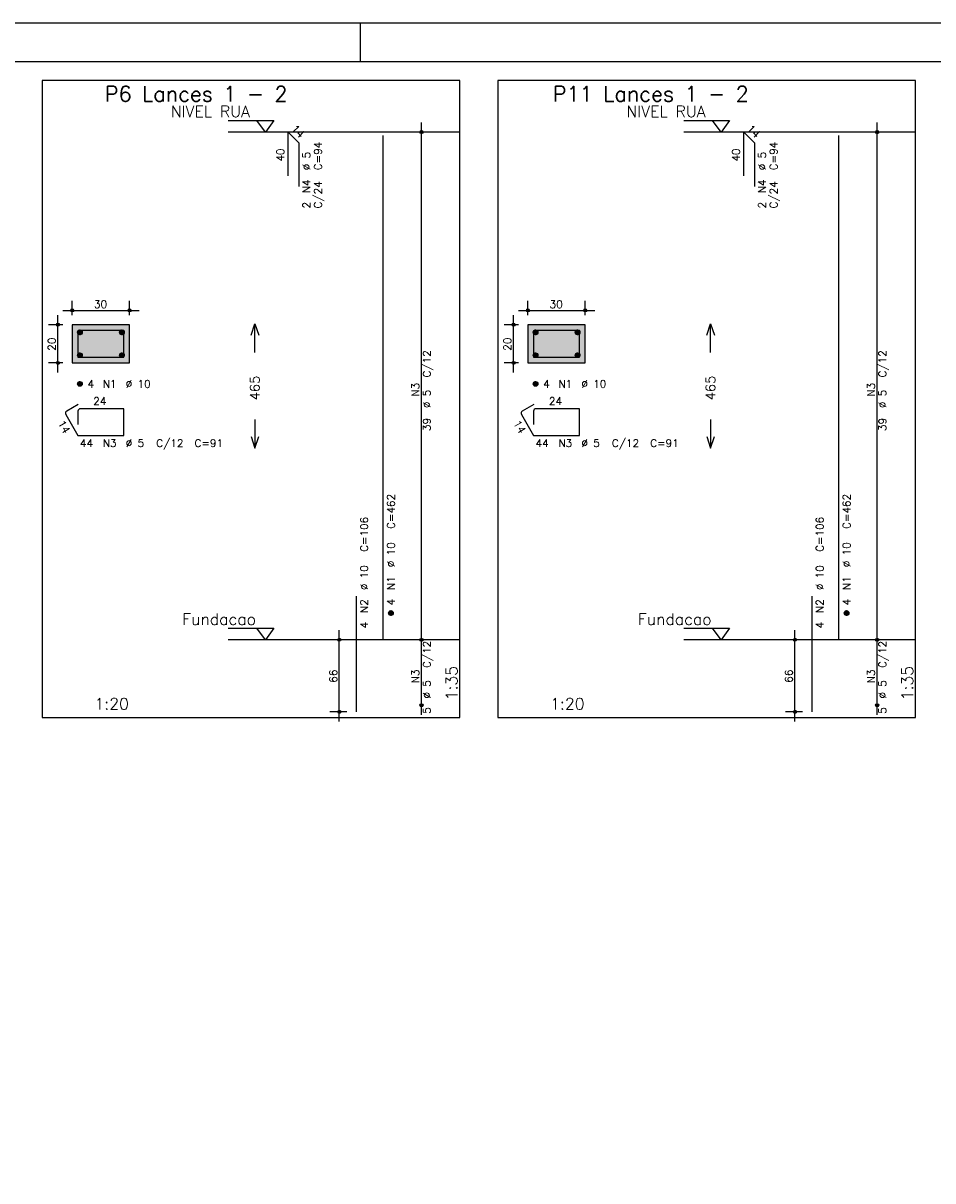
# Model space of a CAD drawing. Extents: x 0 to 84.1, y 0 to 59.4.
# Tile 5 of 6: x 38.3 to 62.1, y 29.1 to 59.4. Entities that reach past the tile are written whole.
import ezdxf

# ---------------------------------------------------------------- set-up
doc = ezdxf.new("R2010")
doc.units = 0
doc.header["$MEASUREMENT"] = 0
doc.linetypes.add('ESTILO_TQS_0002', pattern=[0.4, 0.1, -0.3])
for name, color, linetype in [('1', 1, 'CONTINUOUS'), ('2', 2, 'CONTINUOUS'), ('3', 3, 'CONTINUOUS'), ('4', 4, 'CONTINUOUS'), ('6', 6, 'CONTINUOUS'), ('7', 7, 'CONTINUOUS'), ('9', 9, 'CONTINUOUS')]:
    doc.layers.add(name, color=color, linetype=linetype)
doc.styles.get("Standard").update_dxf_attribs({"font": 'ROMANS.SHX'})

msp = doc.modelspace()

# ---------------------------------------------------------------- linework, layer by layer
at = {"layer": '1', "linetype": 'Continuous'}
for points in [[(38.775, 41.228286), (49.7, 41.228286), (49.7, 57.899714), (38.775, 57.899714), (38.775, 41.228286)], [(50.7, 41.228286), (61.625, 41.228286), (61.625, 57.899714), (50.7, 57.899714), (50.7, 41.228286)], [(43.64, 56.849714), (44.84, 56.849714), (44.615, 56.549714), (44.39, 56.849714)], [(55.565, 56.849714), (56.765, 56.849714), (56.54, 56.549714), (56.315, 56.849714)], [(49.7, 56.549714), (43.64, 56.549714)], [(61.625, 56.549714), (55.565, 56.549714)], [(43.64, 43.564), (44.84, 43.564), (44.615, 43.264), (44.39, 43.564)], [(55.565, 43.564), (56.765, 43.564), (56.54, 43.264), (56.315, 43.564)], [(49.7, 43.264), (43.64, 43.264)], [(61.625, 43.264), (55.565, 43.264)]]:
    msp.add_lwpolyline(points, dxfattribs=at)
at = {"layer": '1', "linetype": 'ESTILO_TQS_0002'}
for points in [[(39.56, 50.509357), (41.06, 50.509357), (41.06, 51.509357), (39.56, 51.509357), (39.56, 50.509357)], [(51.485, 50.509357), (52.985, 50.509357), (52.985, 51.509357), (51.485, 51.509357), (51.485, 50.509357)]]:
    msp.add_lwpolyline(points, dxfattribs=at)
at = {"layer": '2', "linetype": 'Continuous'}
for p, q in [((84.100006, 59.400002), (0, 59.400002)), ((47.100006, 58.400002), (47.100006, 59.400002)), ((48.7, 43.014), (48.7, 56.799714)), ((60.625, 43.014), (60.625, 56.799714)), ((48.7, 56.549714), (48.7, 56.549714)), ((60.625, 56.549714), (60.625, 56.549714)), ((39.56, 51.759357), (39.56, 52.134357)), ((41.06, 51.759357), (41.06, 52.134357)), ((51.485, 51.759357), (51.485, 52.134357)), ((52.985, 51.759357), (52.985, 52.134357)), ((39.31, 51.884357), (41.31, 51.884357)), ((51.235, 51.884357), (53.235, 51.884357)), ((39.31, 51.509357), (38.935, 51.509357)), ((39.185, 50.259357), (39.185, 51.759357)), ((39.56, 51.509357), (39.56, 51.509357)), ((39.56, 51.509357), (39.56, 51.509357)), ((41.06, 51.509357), (41.06, 51.509357)), ((51.235, 51.509357), (50.86, 51.509357)), ((51.11, 50.259357), (51.11, 51.759357)), ((51.485, 51.509357), (51.485, 51.509357)), ((51.485, 51.509357), (51.485, 51.509357)), ((52.985, 51.509357), (52.985, 51.509357)), ((39.31, 50.509357), (38.935, 50.509357)), ((39.56, 50.509357), (39.56, 50.509357)), ((51.235, 50.509357), (50.86, 50.509357)), ((51.485, 50.509357), (51.485, 50.509357)), ((46.55, 41.128286), (46.55, 43.514)), ((48.7, 41.299714), (48.7, 43.514)), ((58.475, 41.128286), (58.475, 43.514)), ((60.625, 41.299714), (60.625, 43.514)), ((46.75, 43.264), (46.3, 43.264)), ((47, 43.264), (47, 43.264)), ((48.7, 43.264), (48.7, 43.264)), ((48.7, 43.264), (48.7, 43.264)), ((58.675, 43.264), (58.225, 43.264)), ((58.925, 43.264), (58.925, 43.264)), ((60.625, 43.264), (60.625, 43.264)), ((60.625, 43.264), (60.625, 43.264)), ((48.7, 41.549714), (48.7, 41.549714)), ((60.625, 41.549714), (60.625, 41.549714)), ((46.75, 41.378286), (46.3, 41.378286)), ((47, 41.378286), (47, 41.378286)), ((58.675, 41.378286), (58.225, 41.378286)), ((58.925, 41.378286), (58.925, 41.378286))]:
    msp.add_line(p, q, dxfattribs=at)
for points in [[(83.100006, 1), (2.5, 1), (2.5, 58.400002), (83.100006, 58.400002), (83.100006, 1)], [(39.56, 50.509357), (41.06, 50.509357), (41.06, 51.509357), (39.56, 51.509357), (39.56, 50.509357)], [(44.24, 51.231857), (44.34, 51.531857), (44.44, 51.231857)], [(44.34, 50.781857), (44.34, 51.531857)], [(51.485, 50.509357), (52.985, 50.509357), (52.985, 51.509357), (51.485, 51.509357), (51.485, 50.509357)], [(56.165, 51.231857), (56.265, 51.531857), (56.365, 51.231857)], [(56.265, 50.781857), (56.265, 51.531857)], [(44.34, 49.031857), (44.34, 48.281857)], [(56.265, 49.031857), (56.265, 48.281857)], [(44.24, 48.581857), (44.34, 48.281857), (44.44, 48.581857)], [(56.165, 48.581857), (56.265, 48.281857), (56.365, 48.581857)]]:
    msp.add_lwpolyline(points, dxfattribs=at)
for centre, radius in [((48.7, 56.549714), 0.041625), ((48.7, 56.549714), 0.02075), ((60.625, 56.549714), 0.041625), ((60.625, 56.549714), 0.02075), ((39.56, 51.884357), 0.04), ((39.56, 51.884357), 0.02), ((41.06, 51.884357), 0.04), ((41.06, 51.884357), 0.02), ((51.485, 51.884357), 0.04), ((51.485, 51.884357), 0.02), ((52.985, 51.884357), 0.04), ((52.985, 51.884357), 0.02), ((39.185, 51.509357), 0.04), ((39.185, 51.509357), 0.02), ((51.11, 51.509357), 0.04), ((51.11, 51.509357), 0.02), ((39.185, 50.509357), 0.04), ((39.185, 50.509357), 0.02), ((51.11, 50.509357), 0.04), ((51.11, 50.509357), 0.02), ((46.55, 43.264), 0.04), ((46.55, 43.264), 0.02), ((48.7, 43.264), 0.041625), ((48.7, 43.264), 0.041625), ((48.7, 43.264), 0.02075), ((48.7, 43.264), 0.02075), ((58.475, 43.264), 0.04), ((58.475, 43.264), 0.02), ((60.625, 43.264), 0.041625), ((60.625, 43.264), 0.041625), ((60.625, 43.264), 0.02075), ((60.625, 43.264), 0.02075), ((48.7, 41.549714), 0.041625), ((48.7, 41.549714), 0.02075), ((60.625, 41.549714), 0.041625), ((60.625, 41.549714), 0.02075), ((46.55, 41.378286), 0.04), ((46.55, 41.378286), 0.02), ((58.475, 41.378286), 0.04), ((58.475, 41.378286), 0.02)]:
    msp.add_circle(centre, radius, dxfattribs=at)
at = {"layer": '3', "linetype": 'Continuous'}
for p, q in [((39.698156, 51.300546), (39.76881, 51.3712)), ((39.698165, 51.318232), (39.751181, 51.371249)), ((39.701831, 51.286544), (39.782838, 51.36755)), ((39.707882, 51.274916), (39.794471, 51.361506)), ((39.715828, 51.265186), (39.804208, 51.353565)), ((39.725562, 51.257241), (39.812159, 51.343839)), ((39.737198, 51.2512), (39.818158, 51.33216)), ((39.751173, 51.247497), (39.821893, 51.318217)), ((39.768878, 51.247524), (39.821897, 51.300544)), ((40.798156, 51.300546), (40.86881, 51.3712)), ((40.798165, 51.318232), (40.851181, 51.371249)), ((40.801831, 51.286544), (40.882838, 51.36755)), ((40.807882, 51.274916), (40.894471, 51.361506)), ((40.815828, 51.265186), (40.904208, 51.353565)), ((40.825562, 51.257241), (40.912159, 51.343839)), ((40.837198, 51.2512), (40.918158, 51.33216)), ((40.851173, 51.247497), (40.921893, 51.318217)), ((40.868878, 51.247524), (40.921897, 51.300544)), ((51.623156, 51.300546), (51.69381, 51.3712)), ((51.623165, 51.318232), (51.676181, 51.371249)), ((51.626831, 51.286544), (51.707838, 51.36755)), ((51.632882, 51.274916), (51.719471, 51.361506)), ((51.640828, 51.265186), (51.729208, 51.353565)), ((51.650562, 51.257241), (51.737159, 51.343839)), ((51.662198, 51.2512), (51.743158, 51.33216)), ((51.676173, 51.247497), (51.746893, 51.318217)), ((51.693878, 51.247524), (51.746897, 51.300544)), ((52.723156, 51.300546), (52.79381, 51.3712)), ((52.723165, 51.318232), (52.776181, 51.371249)), ((52.726831, 51.286544), (52.807838, 51.36755)), ((52.732882, 51.274916), (52.819471, 51.361506)), ((52.740828, 51.265186), (52.829208, 51.353565)), ((52.750562, 51.257241), (52.837159, 51.343839)), ((52.762198, 51.2512), (52.843158, 51.33216)), ((52.776173, 51.247497), (52.846893, 51.318217)), ((52.793878, 51.247524), (52.846897, 51.300544)), ((39.698156, 50.700546), (39.76881, 50.7712)), ((39.698165, 50.718232), (39.751181, 50.771249)), ((39.701831, 50.686544), (39.782838, 50.76755)), ((39.707882, 50.674916), (39.794471, 50.761506)), ((39.715828, 50.665186), (39.804208, 50.753565)), ((39.725562, 50.657241), (39.812159, 50.743839)), ((39.737198, 50.6512), (39.818158, 50.73216)), ((39.751173, 50.647497), (39.821893, 50.718217)), ((39.768878, 50.647524), (39.821897, 50.700544)), ((40.798156, 50.700546), (40.86881, 50.7712)), ((40.798165, 50.718232), (40.851181, 50.771249)), ((40.801831, 50.686544), (40.882838, 50.76755)), ((40.807882, 50.674916), (40.894471, 50.761506)), ((40.815828, 50.665186), (40.904208, 50.753565)), ((40.825562, 50.657241), (40.912159, 50.743839)), ((40.837198, 50.6512), (40.918158, 50.73216)), ((40.851173, 50.647497), (40.921893, 50.718217)), ((40.868878, 50.647524), (40.921897, 50.700544)), ((51.623156, 50.700546), (51.69381, 50.7712)), ((51.623165, 50.718232), (51.676181, 50.771249)), ((51.626831, 50.686544), (51.707838, 50.76755)), ((51.632882, 50.674916), (51.719471, 50.761506)), ((51.640828, 50.665186), (51.729208, 50.753565)), ((51.650562, 50.657241), (51.737159, 50.743839)), ((51.662198, 50.6512), (51.743158, 50.73216)), ((51.676173, 50.647497), (51.746893, 50.718217)), ((51.693878, 50.647524), (51.746897, 50.700544)), ((52.723156, 50.700546), (52.79381, 50.7712)), ((52.723165, 50.718232), (52.776181, 50.771249)), ((52.726831, 50.686544), (52.807838, 50.76755)), ((52.732882, 50.674916), (52.819471, 50.761506)), ((52.740828, 50.665186), (52.829208, 50.753565)), ((52.750562, 50.657241), (52.837159, 50.743839)), ((52.762198, 50.6512), (52.843158, 50.73216)), ((52.776173, 50.647497), (52.846893, 50.718217)), ((52.793878, 50.647524), (52.846897, 50.700544)), ((39.698156, 49.950546), (39.76881, 50.0212)), ((39.698165, 49.968232), (39.751181, 50.021249)), ((39.701831, 49.936544), (39.782838, 50.01755)), ((39.707882, 49.924916), (39.794471, 50.011506)), ((39.715828, 49.915186), (39.804208, 50.003565)), ((39.725562, 49.907241), (39.812159, 49.993839)), ((51.623156, 49.950546), (51.69381, 50.0212)), ((51.623165, 49.968232), (51.676181, 50.021249)), ((51.626831, 49.936544), (51.707838, 50.01755)), ((51.632882, 49.924916), (51.719471, 50.011506)), ((51.640828, 49.915186), (51.729208, 50.003565)), ((51.650562, 49.907241), (51.737159, 49.993839)), ((39.737198, 49.9012), (39.818158, 49.98216)), ((39.751173, 49.897497), (39.821893, 49.968217)), ((39.768878, 49.897524), (39.821897, 49.950544)), ((51.662198, 49.9012), (51.743158, 49.98216)), ((51.676173, 49.897497), (51.746893, 49.968217)), ((51.693878, 49.897524), (51.746897, 49.950544)), ((47.838156, 43.955189), (47.90881, 44.025843)), ((47.838165, 43.972875), (47.891181, 44.025892)), ((47.841831, 43.941187), (47.922838, 44.022193)), ((47.847882, 43.929559), (47.934471, 44.016149)), ((47.855828, 43.919828), (47.944208, 44.008208)), ((47.865562, 43.911884), (47.952159, 43.998482)), ((47.877198, 43.905843), (47.958158, 43.986803)), ((47.891173, 43.90214), (47.961893, 43.97286)), ((47.908878, 43.902167), (47.961897, 43.955187)), ((59.763156, 43.955189), (59.83381, 44.025843)), ((59.763165, 43.972875), (59.816181, 44.025892)), ((59.766831, 43.941187), (59.847838, 44.022193)), ((59.772882, 43.929559), (59.859471, 44.016149)), ((59.780828, 43.919828), (59.869208, 44.008208)), ((59.790562, 43.911884), (59.877159, 43.998482)), ((59.802198, 43.905843), (59.883158, 43.986803)), ((59.816173, 43.90214), (59.886893, 43.97286)), ((59.833878, 43.902167), (59.886897, 43.955187))]:
    msp.add_line(p, q, dxfattribs=at)
for centre in [(39.76, 51.309357), (40.86, 51.309357), (51.685, 51.309357), (52.785, 51.309357), (39.76, 50.709357), (40.86, 50.709357), (51.685, 50.709357), (52.785, 50.709357), (39.76, 49.959357), (51.685, 49.959357), (47.9, 43.964), (59.825, 43.964)]:
    msp.add_circle(centre, 0.0625, dxfattribs=at)
at = {"layer": '4', "linetype": 'Continuous'}
for p, q in [((39.71, 51.296857), (39.71, 50.659357)), ((39.71, 51.296857), (39.71, 50.946857)), ((40.1225, 51.359357), (39.7725, 51.359357)), ((40.91, 51.359357), (39.7725, 51.359357)), ((40.91, 50.659357), (40.91, 51.359357)), ((51.635, 51.296857), (51.635, 50.659357)), ((51.635, 51.296857), (51.635, 50.946857)), ((52.0475, 51.359357), (51.6975, 51.359357)), ((52.835, 51.359357), (51.6975, 51.359357)), ((52.835, 50.659357), (52.835, 51.359357)), ((39.71, 50.659357), (40.91, 50.659357)), ((51.635, 50.659357), (52.835, 50.659357))]:
    msp.add_line(p, q, dxfattribs=at)
for centre in [(39.7725, 51.296857), (39.7725, 51.296857), (51.6975, 51.296857), (51.6975, 51.296857)]:
    msp.add_arc(centre, 0.0625, 90, 180, dxfattribs=at)
at = {"layer": '6', "linetype": 'Continuous'}
for p, q in [((45.20716, 55.406857), (45.20716, 56.549714)), ((45.20716, 56.549714), (45.490003, 56.266872)), ((47.7, 43.264), (47.7, 56.464)), ((57.13216, 55.406857), (57.13216, 56.549714)), ((57.13216, 56.549714), (57.415003, 56.266872)), ((59.625, 43.264), (59.625, 56.464)), ((45.490003, 56.266872), (45.490003, 55.124014)), ((57.415003, 56.266872), (57.415003, 55.124014)), ((39.717235, 49.421825), (39.414127, 49.246825)), ((51.642235, 49.421825), (51.339127, 49.246825)), ((39.39125, 49.161448), (39.71, 48.609357)), ((39.71, 49.246857), (39.71, 48.896857)), ((40.91, 49.309357), (39.7725, 49.309357)), ((40.91, 48.609357), (40.91, 49.309357)), ((51.31625, 49.161448), (51.635, 48.609357)), ((51.635, 49.246857), (51.635, 48.896857)), ((52.835, 49.309357), (51.6975, 49.309357)), ((52.835, 48.609357), (52.835, 49.309357)), ((39.71, 48.609357), (40.91, 48.609357)), ((51.635, 48.609357), (52.835, 48.609357)), ((47, 41.378286), (47, 44.406857)), ((58.925, 41.378286), (58.925, 44.406857))]:
    msp.add_line(p, q, dxfattribs=at)
for centre, start, end in [((39.445377, 49.192698), 120, 210), ((39.7725, 49.246857), 90, 180), ((51.370377, 49.192698), 120, 210), ((51.6975, 49.246857), 90, 180)]:
    msp.add_arc(centre, 0.0625, start, end, dxfattribs=at)
at = {"layer": '9', "linetype": 'Continuous'}
for points in [[(39.56, 50.509357), (41.06, 50.509357), (41.06, 51.509357)], [(39.56, 50.509357), (41.06, 51.509357), (39.56, 51.509357)], [(39.56, 50.509357), (39.56, 51.509357), (39.56, 50.509357)], [(51.485, 50.509357), (52.985, 50.509357), (52.985, 51.509357)], [(51.485, 50.509357), (52.985, 51.509357), (51.485, 51.509357)], [(51.485, 50.509357), (51.485, 51.509357), (51.485, 50.509357)]]:
    msp.add_solid(points, dxfattribs=at)

# ---------------------------------------------------------------- texts
at = {"layer": '1', "linetype": 'Continuous'}
for s, p in [('NIVEL RUA', (42.14, 56.939714)), ('NIVEL RUA', (54.065, 56.939714)), ('Fundacao', (42.44, 43.654)), ('Fundacao', (54.365, 43.654))]:
    msp.add_text(s, height=0.3, dxfattribs=at).set_placement(p)
at = {"layer": '2', "linetype": 'Continuous'}
for s, height, rotation, p in [('14', 0.2, 315, (45.277871, 56.620425)), ('14', 0.2, 315, (57.202871, 56.620425)), ('40', 0.2, 90, (45.10716, 55.778286)), ('C=94', 0.2, 90, (46.09, 55.549714)), ('40', 0.2, 90, (57.03216, 55.778286)), ('C=94', 0.2, 90, (58.015, 55.549714)), ('%%c 5', 0.2, 90, (45.79, 55.549714)), ('%%c 5', 0.2, 90, (57.715, 55.549714)), ('N4', 0.2, 90, (45.79, 54.949714)), ('N4', 0.2, 90, (57.715, 54.949714)), ('C/24', 0.2, 90, (46.09, 54.549714)), ('C/24', 0.2, 90, (58.015, 54.549714)), ('2', 0.2, 90, (45.79, 54.549714)), ('2', 0.2, 90, (57.715, 54.549714)), ('20', 0.2, 90, (39.125, 50.829357)), ('20', 0.2, 90, (51.05, 50.829357)), ('C/12', 0.2, 90, (48.94, 50.126857)), ('C/12', 0.2, 90, (60.865, 50.126857)), ('465', 0.25, 90, (44.465, 49.531857)), ('465', 0.25, 90, (56.39, 49.531857)), ('N3', 0.2, 90, (48.64, 49.626857)), ('%%c 5', 0.2, 90, (48.94, 49.326857)), ('N3', 0.2, 90, (60.565, 49.626857)), ('%%c 5', 0.2, 90, (60.865, 49.326857)), ('14', 0.2, 300, (39.175192, 48.935671)), ('39', 0.2, 90, (48.94, 48.726857)), ('14', 0.2, 300, (51.100192, 48.935671)), ('39', 0.2, 90, (60.865, 48.726857)), ('C=462', 0.2, 90, (48, 46.164)), ('C=462', 0.2, 90, (59.925, 46.164)), ('C=106', 0.2, 90, (47.3, 45.564)), ('C=106', 0.2, 90, (59.225, 45.564)), ('%%c 10', 0.2, 90, (48, 45.164)), ('%%c 10', 0.2, 90, (59.925, 45.164)), ('%%c 10', 0.2, 90, (47.3, 44.564)), ('N1', 0.2, 90, (48, 44.564)), ('%%c 10', 0.2, 90, (59.225, 44.564)), ('N1', 0.2, 90, (59.925, 44.564)), ('N2', 0.2, 90, (47.3, 43.964)), ('4', 0.2, 90, (48, 44.164)), ('N2', 0.2, 90, (59.225, 43.964)), ('4', 0.2, 90, (59.925, 44.164)), ('4', 0.2, 90, (47.3, 43.564)), ('4', 0.2, 90, (59.225, 43.564)), ('C/12', 0.2, 90, (48.94, 42.526857)), ('C/12', 0.2, 90, (60.865, 42.526857)), ('66', 0.2, 90, (46.49, 42.141143)), ('N3', 0.2, 90, (48.64, 42.126857)), ('1:35', 0.3, 90, (49.64, 41.678286)), ('66', 0.2, 90, (58.415, 42.141143)), ('N3', 0.2, 90, (60.565, 42.126857)), ('1:35', 0.3, 90, (61.565, 41.678286)), ('%%c 5', 0.2, 90, (48.94, 41.726857)), ('%%c 5', 0.2, 90, (60.865, 41.726857)), ('5', 0.2, 90, (48.94, 41.326857)), ('5', 0.2, 90, (60.865, 41.326857))]:
    msp.add_text(s, height=height, rotation=rotation, dxfattribs=at).set_placement(p)
for s, height, p in [('1', 0.01, (49.49, 56.549714)), ('1', 0.01, (61.415, 56.549714)), ('30', 0.2, (40.13, 51.944357)), ('30', 0.2, (52.055, 51.944357)), ('4', 0.2, (39.96, 49.859357)), ('N1', 0.2, (40.36, 49.859357)), ('%%c 10', 0.2, (40.96, 49.859357)), ('4', 0.2, (51.885, 49.859357)), ('N1', 0.2, (52.285, 49.859357)), ('%%c 10', 0.2, (52.885, 49.859357)), ('24', 0.2, (40.11, 49.409357)), ('24', 0.2, (52.035, 49.409357)), ('44', 0.2, (39.76, 48.309357)), ('N3', 0.2, (40.36, 48.309357)), ('%%c 5', 0.2, (40.96, 48.309357)), ('C/12', 0.2, (41.76, 48.309357)), ('C=91', 0.2, (42.76, 48.309357)), ('44', 0.2, (51.685, 48.309357)), ('N3', 0.2, (52.285, 48.309357)), ('%%c 5', 0.2, (52.885, 48.309357)), ('C/12', 0.2, (53.685, 48.309357)), ('C=91', 0.2, (54.685, 48.309357)), ('0', 0.01, (49.49, 43.264)), ('0', 0.01, (61.415, 43.264)), ('1:20', 0.3, (40.1425, 41.438286)), ('1:20', 0.3, (52.0675, 41.438286))]:
    msp.add_text(s, height=height, dxfattribs=at).set_placement(p)
at = {"layer": '7', "linetype": 'Continuous'}
for s, p in [('P6 Lances 1 - 2', (40.4125, 57.349714)), ('P11 Lances 1 - 2', (52.1375, 57.349714))]:
    msp.add_text(s, height=0.4, dxfattribs=at).set_placement(p)

doc.saveas('drawing.dxf')
